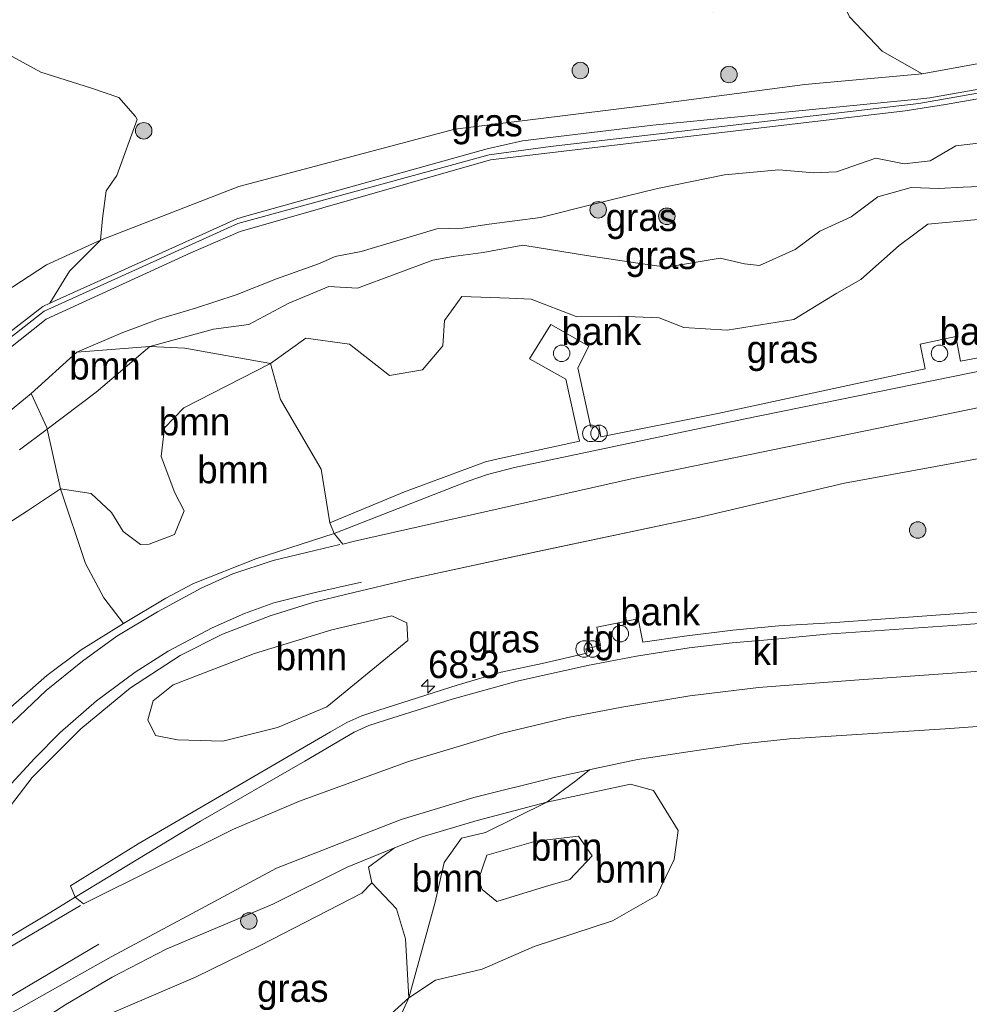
# Model space of a CAD drawing. Header units: millimetres. Extents: x 180000 to 190000, y 466229 to 468626.
# Tile 22 of 202: x 180483 to 180569, y 467806 to 467896. Entities that reach past the tile are written whole.
import ezdxf
from ezdxf.enums import TextEntityAlignment as Align

# ---------------------------------------------------------------- set-up
doc = ezdxf.new("R2010")
doc.units = ezdxf.units.MM
for name, color, linetype, lineweight in [('af-bs-rasterhekwerk', 8, 'hekwerk', 18), ('as-bs-kilometr', 13, 'Continuous', 18), ('bp-b5-bomenstruiken', 93, 'Continuous', 18), ('bp-b5-boom', 93, 'Continuous', 18), ('bp-b5-bos', 93, 'Continuous', 18), ('bp-b5-grasland', 93, 'Continuous', 18), ('bp-bs-boom', 93, 'Continuous', 18), ('gw-bs-kruinlijn', 93, 'Continuous', 18), ('gw-bs-teenlijn', 93, 'Continuous', 18), ('mk-bs-streep 0.15', 8, 'Continuous', 18), ('og-bs-inrichtingselement', 253, 'Continuous', 18), ('vh-b5-verh_soort', 8, 'Continuous', 18)]:
    doc.layers.add(name, color=color, linetype=linetype, lineweight=lineweight)
doc.styles.add('rtw_iso', font='iso-rtw.shx')
doc.linetypes.add('hekwerk', pattern='A,7,-1.5,[1,RTW.shx,S=0.75,R=0,X=0,Y=0],-1.5', length=10)

# ---------------------------------------------------------------- blocks, each defined once
blk = doc.blocks.new('dtbattr-r')
at = {"style": 'rtw_iso'}
blk.add_attdef('TAG', text='', height=2.5, dxfattribs=at).set_placement((0, 0), align=Align.MIDDLE_CENTER)
blk = doc.blocks.new('d33az_ACAD_1_FMEBLOCK55')
at = {"layer": 'bp-b5-grasland'}
for points in [[(25.353, 5.043, 29.664), (3.261, 3.464, 29.573), (-1.443, 3.174, 29.573), (-5.627, 2.796, 29.56), (-10.028, 2.243, 29.552), (-13.807, 1.694, 29.552), (-14.23, 3.822, 29.552), (-18.004, 3.051, 29.552), (-17.662, 1.397, 29.618), (-18.993, 1.09, 29.552), (-18.914, 0.684, 29.523), (-22.958, -0.236, 29.548), (-26.695, -1.034, 29.548), (-30.7, -2.208, 29.54), (-37.798, -4.492, 29.54), (-39.37, -5.012, 29.54), (-40.728, -5.623, 29.54), (-42.219, -6.453, 29.531), (-50.259, -11.148, 29.486), (-59.702, -16.646, 29.42), (-65.842, -20.475, 29.341), (-65.416, -21.487, 29.341), (-68.028, -23.109, 29.299), (-79.226, -29.778, 29.263)], [(-74.077, -16.79, 28.967), (-69.344, -10.618, 29.005), (-64.921, -6.176, 29.027), (-60.381, -2.475, 29.043), (-55.864, 0.484, 29.115), (-52.039, 2.414, 29.117), (-47.691, 4.08, 29.117), (-43.715, 5.342, 29.113), (-40.717, 6.062, 29.115), (-34.875, 7.452, 29.117), (-23.371, 9.93, 29.153), (-8.739, 13.032, 29.193), (4.531, 16.153, 29.241), (17.099, 18.45, 29.241)]]:
    blk.add_polyline3d(points, dxfattribs=at)
blk.add_polyline3d([(-56.103, -7.203, 29.32), (-52.006, -7.316, 29.32), (-47.022, -6.061, 29.32), (-42.535, -4.184, 29.316), (-35.171, 1.849, 29.378), (-35.261, 3.458, 29.374), (-36.616, 4.094, 29.374), (-42.083, 2.802, 29.37), (-49.112, 0.668, 29.349), (-56.506, -2.196, 29.341), (-58.326, -3.634, 29.32), (-58.822, -5.358, 29.32), (-58.129, -6.785, 29.32)], close=True, dxfattribs=at)
blk = doc.blocks.new('d33az_ACAD_1_FMEBLOCK56')
at = {"layer": 'bp-b5-boom'}
blk.add_polyline3d([(-91.68, -19.578, 29.407), (-89.86, -15.622, 29.407), (-87.433, -14.005, 28.936), (-83.189, -13.003, 28.984), (-78.465, -10.935, 29.07), (-71.339, -8.609, 29.236), (-67.298, -6.3, 29.306), (-65.73, -3.039, 29.364), (-65.356, -0.402, 29.248), (-67.601, 3.235, 29.236), (-69.698, 3.832, 29.224), (-77.324, 2.179, 29.345), (-74.67, 4.124, 29.262), (-73.432, 5.124, 29.142), (-73.063, 5.205, 29.145), (-69.06, 6.065, 29.174), (-64.49, 6.753, 29.17), (-59.534, 7.475, 29.192), (-55.25, 7.933, 29.256), (-41.107, 8.839, 29.284), (-14.656, 10.758, 29.28)], dxfattribs=at)
blk = doc.blocks.new('d33az_ACAD_1_FMEBLOCK113')
at = {"layer": 'bp-b5-grasland'}
for points in [[(-15.418, 23.88, 28.73), (-7.691, 20.265, 28.836), (-4.584, 18.651, 28.808), (1.598, 14.45, 28.74), (9.886, 9.149, 28.738), (21.559, 2.228, 28.674), (33.829, -3.792, 28.87), (36.415, -4.564, 28.888), (40.47, -5.454, 28.954), (48.279, -5.002, 29.026), (52.311, -4.86, 29.088), (52.827, -5.908, 29.436), (55.789, -9.026, 29.436), (59.427, -11.085, 29.328), (48.777, -12.066, 28.866), (34.803, -13.914, 28.924), (16.943, -16.112, 28.836), (-2.705, -21.329, 28.706), (-15.287, -26.208, 28.914), (-15.108, -24.252, 28.918), (-14.757, -21.73, 28.918), (-13.786, -20.342, 28.918), (-11.949, -15.23, 28.906), (-12.096, -14.963, 28.885), (-13.62, -13.254, 28.885), (-16.195, -12.36, 28.856), (-20.698, -10.928, 28.831), (-25.339, -8.428, 28.927), (-31.333, -5.759, 29.121), (-36.42, -2.708, 29.163), (-46.343, 0.485, 29.312), (-49.048, 2.322, 29.348), (-53.251, 4.018, 29.158), (-56.465, 4.833, 29.204), (-58.604, 8.371, 29.114), (-59.427, 11.748, 29.341), (-52.194, 14.276, 28.809), (-30.835, 22.132, 28.827), (-19.857, 26.208, 28.786)], [(-30.732, 3.371, 29.299), (-28.626, 2.27, 29.191), (-26.463, 2.283, 29.123), (-24.583, 2.344, 29.085), (-23.329, 1.987, 29.033), (-20.018, 2.178, 28.959), (-16.842, 3.086, 28.959), (-15.964, 4.259, 28.783), (-14.143, 6.777, 28.779), (-13.181, 8.147, 28.785), (-12.556, 10.502, 28.829), (-12.527, 13.134, 28.803), (-12.844, 16.954, 28.771), (-14.231, 18.766, 28.733), (-16.108, 20.318, 28.679), (-20.612, 21.279, 28.637), (-23.972, 20.663, 28.737), (-26.755, 19.448, 28.857), (-29.981, 17.518, 28.893), (-33.369, 14.412, 28.933), (-33.75, 11.382, 28.967), (-33.115, 7.586, 29.211), (-31.956, 5.463, 29.283)]]:
    blk.add_polyline3d(points, close=True, dxfattribs=at)
blk = doc.blocks.new('d33az_ACAD_1_FMEBLOCK137')
at = {"layer": 'bp-b5-boom'}
for points in [[(12.252, 5.494, 29.248), (11.878, 2.856, 29.364), (10.31, -0.405, 29.306), (6.269, -2.713, 29.236), (-0.857, -5.039, 29.07), (-5.581, -7.107, 28.984), (-9.825, -8.11, 28.936), (-12.252, -9.727, 29.407), (-9.864, -1.022, 29.407), (-9.045, 2.578, 29.407), (-7.449, 4.802, 29.411), (-5.27, 5.328, 29.411), (0.284, 8.074, 29.345), (7.91, 9.727, 29.224), (10.007, 9.13, 29.236)], [(-5.579, 0.139, 30.467), (-4.255, -0.969, 30.517), (0.162, 0.407, 30.515), (2.388, 1.051, 30.461), (4.403, 3.207, 30.397), (3.162, 4.973, 30.443), (-0.709, 4.533, 30.487), (-5.162, 3.244, 30.481), (-5.896, 1.149, 30.467), (-5.846, 0.973, 30.467)]]:
    blk.add_polyline3d(points, close=True, dxfattribs=at)
blk = doc.blocks.new('dtb')
blk.add_circle((0, 0), 0.75)
blk = doc.blocks.new('dtbattr')
at = {"style": 'rtw_iso'}
blk.add_attdef('TAG', (0.591, 0.868), '', height=2.5, dxfattribs=at)
blk = doc.blocks.new('boom')
blk.add_hatch(color=256).paths.add_polyline_path([(-0.75, 0, 1), (0.75, 0, 1)])
blk.add_circle((0, 0), 0.75)
blk = doc.blocks.new('prullenbak')
for centre in [(-0.375, 0), (0.375, 0)]:
    blk.add_circle(centre, 0.75)
blk = doc.blocks.new('hecto')
for p, q in [((0, 0.625), (-0.625, 0)), ((0, -0.625), (0, 0.625)), ((-0.625, 0), (0.625, 0)), ((0.625, 0), (0, -0.625))]:
    blk.add_line(p, q)

msp = doc.modelspace()

# ---------------------------------------------------------------- linework, layer by layer
at = {"layer": 'af-bs-rasterhekwerk'}
msp.add_polyline3d([(180600.349, 467894.399, 29.208), (180593.975, 467893.301, 28.714), (180564.528, 467888.129, 28.33), (180531.04, 467884.195, 28.318), (180525.463, 467883.467, 28.204), (180502.591, 467877.196, 27.972), (180485.004, 467869.235, 27.928), (180464.559, 467853.273, 27.866), (180455.221, 467845.901, 27.924), (180429.97, 467823.802, 27.774)], dxfattribs=at)
at = {"layer": 'bp-b5-bomenstruiken'}
msp.add_polyline3d([(180584.494, 467899.89, 29.392), (180580.539, 467896.718, 29.338), (180578.803, 467893.361, 29.326), (180564.821, 467890.821, 29.328), (180561.183, 467892.88, 29.436), (180558.221, 467895.998, 29.436), (180557.705, 467897.045, 29.088), (180561.553, 467897.044, 29.098), (180565.218, 467897.037, 29.126), (180572.091, 467897.874, 29.172), (180580.682, 467899.231, 29.208), (180585.143, 467900.915, 29.15)], close=True, dxfattribs=at)
msp.add_polyline3d([(180428.619, 467825.827, 28.44), (180446.173, 467841.709, 28.708), (180456.972, 467851.243, 28.588), (180468.475, 467860.102, 28.648), (180476.865, 467867.049, 28.766), (180481.355, 467870.926, 28.714), (180485.223, 467873.462, 28.764), (180490.107, 467875.697, 28.914), (180487.298, 467872.864, 28.428), (180485.513, 467869.975, 27.996), (180484.869, 467869.667, 27.978), (180461.692, 467851.714, 27.96), (180454.818, 467846.431, 28.098), (180428.692, 467823.435, 27.894)], dxfattribs=at)
at = {"layer": 'bp-b5-boom'}
for points in [[(180489.733, 467861.877, 29.158), (180485.263, 467858.518, 29.202), (180485.235, 467858.645, 29.206), (180483.806, 467861.764, 29.184), (180487.969, 467865.521, 29.262), (180494.596, 467866.02, 29.21)], [(180494.546, 467848.058, 29.418), (180493.767, 467848.029, 29.418), (180492.186, 467849.195, 29.136), (180491.112, 467850.918, 29.048), (180489.275, 467852.66, 29.026), (180486.469, 467853.077, 29.022), (180485.263, 467858.518, 29.202), (180489.733, 467861.877, 29.158), (180494.596, 467866.02, 29.21), (180497.79, 467865.888, 29.076), (180505.567, 467864.469, 28.836), (180497.689, 467860.458, 28.778), (180495.943, 467858.643, 28.818), (180495.637, 467856.015, 28.928), (180496.888, 467852.707, 29.048), (180497.716, 467851.084, 29.138), (180496.85, 467848.946, 29.374)], [(180511.351, 467849.025, 29.432), (180504.24, 467846.726, 29.241), (180498.578, 467844.463, 29.245), (180496.066, 467843.129, 29.271), (180492.205, 467840.848, 29.263), (180490.424, 467843.185, 29.204), (180488.744, 467846.288, 29.046), (180486.469, 467853.077, 29.022), (180489.275, 467852.66, 29.026), (180491.112, 467850.918, 29.048), (180492.186, 467849.195, 29.136), (180493.767, 467848.029, 29.418), (180494.546, 467848.058, 29.418), (180496.85, 467848.946, 29.374), (180497.716, 467851.084, 29.138), (180496.888, 467852.707, 29.048), (180495.637, 467856.015, 28.928), (180495.943, 467858.643, 28.818), (180497.689, 467860.458, 28.778), (180505.567, 467864.469, 28.836), (180506.482, 467861.197, 28.954), (180510.181, 467854.882, 29.14), (180510.965, 467849.982, 29.44)], [(180506.216, 467831.389, 29.32), (180501.232, 467830.134, 29.32), (180497.134, 467830.247, 29.32), (180495.108, 467830.665, 29.32), (180494.415, 467832.092, 29.32), (180494.912, 467833.816, 29.32), (180496.732, 467835.254, 29.341), (180504.126, 467838.118, 29.349), (180511.154, 467840.252, 29.37), (180516.622, 467841.544, 29.374), (180517.977, 467840.908, 29.374), (180518.066, 467839.299, 29.378), (180510.702, 467833.266, 29.316)], [(180520.54, 467815.496, 29.407), (180518.152, 467806.791, 29.407), (180517.853, 467812.177, 28.888), (180517.019, 467814.881, 28.862), (180514.785, 467817.252, 28.93), (180514.495, 467818.682, 29.036), (180516.85, 467820.429, 29.082), (180519.363, 467821.436, 29.111), (180524.359, 467822.919, 29.203), (180530.688, 467824.592, 29.345), (180525.134, 467821.846, 29.411), (180522.955, 467821.32, 29.411), (180521.359, 467819.096, 29.407)], [(180530.566, 467816.925, 30.515), (180526.149, 467815.549, 30.517), (180524.825, 467816.657, 30.467), (180524.558, 467817.491, 30.467), (180524.508, 467817.667, 30.467), (180525.242, 467819.762, 30.481), (180529.695, 467821.051, 30.487), (180533.566, 467821.491, 30.443), (180534.807, 467819.725, 30.397), (180532.792, 467817.569, 30.461)]]:
    msp.add_polyline3d(points, close=True, dxfattribs=at)
at = {"layer": 'bp-b5-bos'}
msp.add_polyline3d([(180480.055, 467893.478, 28.927), (180484.696, 467890.978, 28.831), (180489.199, 467889.545, 28.856), (180491.774, 467888.651, 28.885), (180493.298, 467886.942, 28.885), (180493.445, 467886.676, 28.906), (180491.608, 467881.563, 28.918), (180490.637, 467880.176, 28.918), (180490.286, 467877.653, 28.918), (180490.107, 467875.697, 28.914), (180485.223, 467873.462, 28.764), (180481.355, 467870.926, 28.714)], dxfattribs=at)
at = {"layer": 'bp-b5-grasland'}
for points in [[(180428.692, 467823.435, 27.894), (180454.818, 467846.431, 28.098), (180461.692, 467851.714, 27.96), (180484.869, 467869.667, 27.978), (180485.513, 467869.975, 27.996), (180502.523, 467877.639, 28.008), (180503.203, 467877.86, 27.926), (180525.265, 467884.005, 28.276), (180528.496, 467884.714, 28.352), (180540.343, 467886.163, 28.49), (180564.444, 467888.523, 28.45), (180565.531, 467888.646, 28.428), (180587.17, 467892.467, 28.796), (180600.251, 467895.029, 28.958), (180600.349, 467894.399, 29.208), (180593.975, 467893.301, 28.714), (180564.528, 467888.129, 28.33), (180531.04, 467884.195, 28.318), (180525.463, 467883.467, 28.204), (180502.591, 467877.196, 27.972), (180485.004, 467869.235, 27.928), (180464.559, 467853.273, 27.866), (180455.221, 467845.901, 27.924), (180429.97, 467823.802, 27.774)], [(180429.97, 467823.802, 27.774), (180455.221, 467845.901, 27.924), (180464.559, 467853.273, 27.866), (180485.004, 467869.235, 27.928), (180502.591, 467877.196, 27.972), (180525.463, 467883.467, 28.204), (180531.04, 467884.195, 28.318), (180564.528, 467888.129, 28.33), (180593.975, 467893.301, 28.714)], [(180587.17, 467892.467, 28.796), (180565.531, 467888.646, 28.428), (180564.444, 467888.523, 28.45), (180540.343, 467886.163, 28.49), (180528.496, 467884.714, 28.352), (180525.265, 467884.005, 28.276), (180503.203, 467877.86, 27.926), (180502.523, 467877.639, 28.008), (180485.513, 467869.975, 27.996), (180487.298, 467872.864, 28.428), (180490.107, 467875.697, 28.914), (180502.689, 467880.577, 28.706), (180522.337, 467885.794, 28.836), (180540.197, 467887.992, 28.924), (180554.171, 467889.84, 28.866), (180564.821, 467890.821, 29.328), (180578.803, 467893.361, 29.326)], [(180417.782, 467812.232, 27.822), (180433.757, 467826.417, 27.888), (180445.137, 467836.064, 28.086), (180455.359, 467845.163, 28.02), (180469.352, 467856.091, 28), (180477.9, 467862.764, 28.064), (180485.184, 467868.525, 28.074), (180498.328, 467874.53, 28.088), (180502.819, 467876.472, 28.108), (180525.581, 467883.001, 28.318), (180563.274, 467887.451, 28.53), (180566.963, 467888.023, 28.53), (180591.921, 467892.43, 28.94)], [(180591.921, 467892.43, 28.94), (180566.963, 467888.023, 28.53), (180563.274, 467887.451, 28.53), (180525.581, 467883.001, 28.318), (180502.819, 467876.472, 28.108), (180498.328, 467874.53, 28.088), (180485.184, 467868.525, 28.074), (180477.9, 467862.764, 28.064), (180469.352, 467856.091, 28), (180455.359, 467845.163, 28.02), (180445.137, 467836.064, 28.086), (180433.757, 467826.417, 27.888), (180417.782, 467812.232, 27.822)], [(180572.726, 467884.835, 30.024), (180567.883, 467884.268, 29.792), (180565.562, 467882.894, 29.548), (180563.205, 467882.643, 29.534), (180560.617, 467883.139, 29.712), (180557.029, 467881.914, 29.83), (180554.973, 467881.801, 29.846), (180551.794, 467882.091, 29.924), (180546.864, 467881.648, 29.848), (180540.771, 467880.379, 29.696), (180535.063, 467879.009, 29.828), (180530.119, 467877.757, 29.748), (180525.445, 467877.146, 29.61), (180523.057, 467876.798, 29.486), (180520.694, 467876.731, 29.578), (180517.374, 467875.709, 29.68), (180513.807, 467874.648, 29.772), (180511.455, 467874.213, 29.504), (180510.033, 467873.578, 29.326), (180506.125, 467872.188, 29.522), (180502.459, 467870.72, 29.432), (180498.752, 467869.522, 29.342), (180495.47, 467868.551, 29.212), (180492.14, 467867.297, 29.204), (180487.969, 467865.521, 29.262), (180483.806, 467861.764, 29.184), (180480.679, 467859.204, 29.236)], [(180572.384, 467880.658, 29.832), (180568.56, 467880.502, 29.772), (180566.343, 467880.388, 29.726), (180563.818, 467880.479, 29.69), (180560.792, 467879.641, 30.054), (180558.357, 467877.811, 30.164), (180555.517, 467876.518, 30.346), (180553.286, 467874.858, 30.582), (180550.036, 467873.386, 30.68), (180548.675, 467873.543, 30.484), (180546.454, 467874.05, 30.324), (180541.579, 467873.247, 30.368), (180538.989, 467873.605, 30.31), (180534.318, 467874.308, 30.054), (180528.531, 467875.229, 29.754), (180524.9, 467874.574, 29.646), (180522.194, 467874.199, 29.546), (180520.33, 467873.887, 29.612), (180513.471, 467871.324, 29.538), (180510.89, 467871.476, 29.428), (180507.253, 467869.966, 29.424), (180503.59, 467868.039, 29.424), (180500.389, 467867.587, 29.386), (180494.596, 467866.02, 29.21), (180487.969, 467865.521, 29.262), (180492.14, 467867.297, 29.204), (180495.47, 467868.551, 29.212), (180498.752, 467869.522, 29.342), (180502.459, 467870.72, 29.432), (180506.125, 467872.188, 29.522), (180510.033, 467873.578, 29.326), (180511.455, 467874.213, 29.504), (180513.807, 467874.648, 29.772), (180517.374, 467875.709, 29.68), (180520.694, 467876.731, 29.578), (180523.057, 467876.798, 29.486), (180525.445, 467877.146, 29.61), (180530.119, 467877.757, 29.748), (180535.063, 467879.009, 29.828), (180540.771, 467880.379, 29.696), (180546.864, 467881.648, 29.848), (180551.794, 467882.091, 29.924), (180554.973, 467881.801, 29.846), (180557.029, 467881.914, 29.83), (180560.617, 467883.139, 29.712), (180563.205, 467882.643, 29.534), (180565.562, 467882.894, 29.548), (180567.883, 467884.268, 29.792), (180572.726, 467884.835, 30.024)], [(180569.908, 467877.572, 29.324), (180565.345, 467877.14, 29.346), (180562.741, 467875.214, 29.416), (180559.259, 467872.117, 29.496), (180557.056, 467870.875, 29.462), (180553.144, 467868.471, 29.504), (180547.096, 467867.508, 29.538), (180543.165, 467867.75, 29.536), (180540.906, 467868.644, 29.484), (180537.266, 467868.793, 29.402), (180533.377, 467868.765, 29.308), (180529.284, 467870.341, 29.23), (180527.29, 467870.423, 29.228), (180522.98, 467870.583, 29.064), (180521.41, 467868.38, 29.012), (180521.235, 467866.096, 29.008), (180519.388, 467863.896, 28.992), (180516.403, 467863.387, 28.974), (180512.758, 467866.23, 28.928), (180508.801, 467866.791, 28.862), (180505.567, 467864.469, 28.836), (180497.79, 467865.888, 29.076), (180494.596, 467866.02, 29.21), (180500.389, 467867.587, 29.386), (180503.59, 467868.039, 29.424), (180507.253, 467869.966, 29.424), (180510.89, 467871.476, 29.428), (180513.471, 467871.324, 29.538), (180520.33, 467873.887, 29.612), (180522.194, 467874.199, 29.546), (180524.9, 467874.574, 29.646), (180528.531, 467875.229, 29.754), (180534.318, 467874.308, 30.054), (180538.989, 467873.605, 30.31), (180541.579, 467873.247, 30.368), (180546.454, 467874.05, 30.324), (180548.675, 467873.543, 30.484), (180550.036, 467873.386, 30.68), (180553.286, 467874.858, 30.582), (180555.517, 467876.518, 30.346), (180558.357, 467877.811, 30.164), (180560.792, 467879.641, 30.054), (180563.818, 467880.479, 29.69), (180566.343, 467880.388, 29.726), (180568.56, 467880.502, 29.772), (180572.384, 467880.658, 29.832)], [(180582.027, 467867.259, 29.61), (180568.32, 467864.693, 29.614), (180567.889, 467866.925, 29.614), (180564.657, 467866.235, 29.614), (180565.109, 467863.981, 29.614), (180546.251, 467859.944, 29.61), (180535.597, 467857.825, 29.602), (180535.414, 467858.827, 29.602), (180534.687, 467858.678, 29.602), (180533.519, 467864.082, 29.453), (180534.523, 467866.058, 29.449), (180531.049, 467868.02, 29.333), (180529.129, 467864.901, 29.32), (180532.417, 467863.066, 29.395), (180533.669, 467857.418, 29.577), (180526.26, 467855.823, 29.531), (180525.118, 467855.534, 29.531), (180517.747, 467852.806, 29.473), (180510.965, 467849.982, 29.44), (180510.181, 467854.882, 29.14), (180506.482, 467861.197, 28.954), (180505.567, 467864.469, 28.836), (180508.801, 467866.791, 28.862), (180512.758, 467866.23, 28.928), (180516.403, 467863.387, 28.974), (180519.388, 467863.896, 28.992), (180521.235, 467866.096, 29.008), (180521.41, 467868.38, 29.012), (180522.98, 467870.583, 29.064), (180527.29, 467870.423, 29.228), (180529.284, 467870.341, 29.23), (180533.377, 467868.765, 29.308), (180537.266, 467868.793, 29.402), (180540.906, 467868.644, 29.484), (180543.165, 467867.75, 29.536), (180547.096, 467867.508, 29.538), (180553.144, 467868.471, 29.504), (180557.056, 467870.875, 29.462), (180559.259, 467872.117, 29.496), (180562.741, 467875.214, 29.416), (180565.345, 467877.14, 29.346), (180569.908, 467877.572, 29.324)], [(180480.679, 467859.204, 29.236), (180483.806, 467861.764, 29.184), (180485.235, 467858.645, 29.206), (180485.263, 467858.518, 29.202), (180482.739, 467856.621, 29.328)], [(180482.739, 467856.621, 29.328), (180485.263, 467858.518, 29.202), (180486.469, 467853.077, 29.022), (180483.482, 467851.092, 29.006), (180479.795, 467848.723, 28.958)], [(180479.795, 467848.723, 28.958), (180483.482, 467851.092, 29.006), (180486.469, 467853.077, 29.022), (180488.744, 467846.288, 29.046), (180490.424, 467843.185, 29.204), (180492.205, 467840.848, 29.263), (180488.364, 467838.431, 29.267), (180485.224, 467836.1, 29.267), (180481.943, 467833.194, 29.247)], [(180471.456, 467799.496, 29.248), (180491.075, 467810.537, 29.234), (180498.843, 467814.669, 29.156), (180506.114, 467818.586, 29.134), (180517.452, 467823.02, 29.108), (180524.076, 467825.017, 29.148), (180531.238, 467826.82, 29.118), (180534.58, 467827.538, 29.142), (180533.342, 467826.538, 29.262), (180530.688, 467824.592, 29.345), (180524.359, 467822.919, 29.203), (180519.363, 467821.436, 29.111), (180516.85, 467820.429, 29.082), (180512.537, 467818.678, 29.13), (180505.781, 467815.304, 29.05), (180496.095, 467811.222, 29.11), (180491.19, 467808.688, 29.106), (180486.97, 467806.191, 29.132)], [(180486.97, 467806.191, 29.132), (180491.19, 467808.688, 29.106), (180496.095, 467811.222, 29.11), (180505.781, 467815.304, 29.05), (180512.537, 467818.678, 29.13), (180516.85, 467820.429, 29.082), (180514.495, 467818.682, 29.036), (180514.785, 467817.252, 28.93), (180513.889, 467816.312, 28.599), (180504.629, 467811.559, 28.511), (180498.762, 467808.691, 28.481), (180491.116, 467805.41, 28.519)], [(180515.244, 467804.152, 28.655), (180518.152, 467806.791, 29.407), (180516.332, 467802.835, 29.407)]]:
    msp.add_polyline3d(points, dxfattribs=at)
msp.add_polyline3d([(180497.203, 467794.674, 28.681), (180493.189, 467794.122, 28.657), (180490.901, 467795.655, 28.613), (180483.719, 467796.96, 28.669), (180481.237, 467797.52, 28.651), (180480.321, 467799.566, 28.643), (180482.266, 467801.135, 28.645), (180486.972, 467803.615, 28.631), (180491.116, 467805.41, 28.519), (180498.762, 467808.691, 28.481), (180504.629, 467811.559, 28.511), (180513.889, 467816.312, 28.599), (180514.785, 467817.252, 28.93), (180517.019, 467814.881, 28.862), (180517.853, 467812.177, 28.888), (180518.152, 467806.791, 29.407), (180515.244, 467804.152, 28.655), (180509.878, 467799.542, 28.711), (180502.36, 467796.626, 28.715)], close=True, dxfattribs=at)
at = {"layer": 'gw-bs-kruinlijn'}
for points in [[(180578.803, 467893.361, 29.326), (180564.821, 467890.821, 29.328), (180554.171, 467889.84, 28.866), (180540.197, 467887.992, 28.924), (180522.337, 467885.794, 28.836), (180502.689, 467880.577, 28.706), (180490.107, 467875.697, 28.914), (180485.223, 467873.462, 28.764), (180481.355, 467870.926, 28.714), (180476.865, 467867.049, 28.766), (180468.475, 467860.102, 28.648), (180456.972, 467851.243, 28.588), (180446.173, 467841.709, 28.708), (180428.619, 467825.827, 28.44), (180415.795, 467814.643, 28.59), (180399.046, 467801.582, 28.07), (180394.025, 467796.978, 28.186), (180382.308, 467786.08, 28.264), (180369.738, 467775.788, 28.198), (180368.164, 467773.309, 28.1), (180350.433, 467760.05, 28.118)], [(180572.726, 467884.835, 30.024), (180567.883, 467884.268, 29.792), (180565.562, 467882.894, 29.548), (180563.205, 467882.643, 29.534), (180560.617, 467883.139, 29.712), (180557.029, 467881.914, 29.83), (180554.973, 467881.801, 29.846), (180551.794, 467882.091, 29.924), (180546.864, 467881.648, 29.848), (180540.771, 467880.379, 29.696), (180535.063, 467879.009, 29.828), (180530.119, 467877.757, 29.748), (180525.445, 467877.146, 29.61), (180523.057, 467876.798, 29.486), (180520.694, 467876.731, 29.578), (180517.374, 467875.709, 29.68), (180513.807, 467874.648, 29.772), (180511.455, 467874.213, 29.504), (180510.033, 467873.578, 29.326), (180506.125, 467872.188, 29.522), (180502.459, 467870.72, 29.432), (180498.752, 467869.522, 29.342), (180495.47, 467868.551, 29.212), (180492.14, 467867.297, 29.204), (180487.969, 467865.521, 29.262), (180483.806, 467861.764, 29.184), (180480.679, 467859.204, 29.236)], [(180572.384, 467880.658, 29.832), (180568.56, 467880.502, 29.772), (180566.343, 467880.388, 29.726), (180563.818, 467880.479, 29.69), (180560.792, 467879.641, 30.054), (180558.357, 467877.811, 30.164), (180555.517, 467876.518, 30.346), (180553.286, 467874.858, 30.582), (180550.036, 467873.386, 30.68), (180548.675, 467873.543, 30.484), (180546.454, 467874.05, 30.324), (180541.579, 467873.247, 30.368), (180538.989, 467873.605, 30.31), (180534.318, 467874.308, 30.054), (180528.531, 467875.229, 29.754), (180524.9, 467874.574, 29.646), (180522.194, 467874.199, 29.546), (180520.33, 467873.887, 29.612), (180513.471, 467871.324, 29.538), (180510.89, 467871.476, 29.428), (180507.253, 467869.966, 29.424), (180503.59, 467868.039, 29.424), (180500.389, 467867.587, 29.386), (180494.596, 467866.02, 29.21), (180489.733, 467861.877, 29.158), (180485.263, 467858.518, 29.202), (180482.739, 467856.621, 29.328)], [(180533.566, 467821.491, 30.443), (180529.695, 467821.051, 30.487), (180525.242, 467819.762, 30.481), (180524.508, 467817.667, 30.467), (180524.558, 467817.491, 30.467), (180524.825, 467816.657, 30.467), (180526.149, 467815.549, 30.517), (180530.566, 467816.925, 30.515), (180532.792, 467817.569, 30.461), (180534.807, 467819.725, 30.397), (180533.566, 467821.491, 30.443)], [(180520.621, 467796.679, 29.453), (180511.238, 467793.185, 29.184), (180505.652, 467791.028, 29.254), (180500.69, 467789.015, 29.244), (180495.797, 467787.588, 29.218), (180490.612, 467788.051, 29.21), (180486.85, 467790.325, 29.198), (180482.552, 467792.791, 29.16), (180478.587, 467794.295, 29.148), (180475.227, 467794.718, 29.082), (180474.724, 467797.819, 29.136), (180477.615, 467799.972, 29.13), (180480.954, 467802.355, 29.146), (180486.97, 467806.191, 29.132), (180491.19, 467808.688, 29.106), (180496.095, 467811.222, 29.11), (180505.781, 467815.304, 29.05), (180512.537, 467818.678, 29.13), (180516.85, 467820.429, 29.082)]]:
    msp.add_polyline3d(points, dxfattribs=at)
at = {"layer": 'gw-bs-teenlijn'}
for points in [[(180600.349, 467894.399, 29.208), (180600.251, 467895.029, 28.958), (180587.17, 467892.467, 28.796), (180565.531, 467888.646, 28.428), (180564.444, 467888.523, 28.45), (180540.343, 467886.163, 28.49), (180528.496, 467884.714, 28.352), (180525.265, 467884.005, 28.276), (180503.203, 467877.86, 27.926), (180502.523, 467877.639, 28.008), (180485.513, 467869.975, 27.996), (180484.869, 467869.667, 27.978), (180461.692, 467851.714, 27.96), (180454.818, 467846.431, 28.098), (180428.692, 467823.435, 27.894), (180395.906, 467794.958, 27.496), (180364.134, 467767.077, 27.626), (180353.179, 467759.73, 27.774)], [(180600.367, 467894.271, 28.858), (180600.411, 467894.14, 28.858), (180600.112, 467893.839, 28.858), (180591.921, 467892.43, 28.94), (180566.963, 467888.023, 28.53), (180563.274, 467887.451, 28.53), (180525.581, 467883.001, 28.318), (180502.819, 467876.472, 28.108), (180498.328, 467874.53, 28.088), (180485.184, 467868.525, 28.074), (180477.9, 467862.764, 28.064), (180469.352, 467856.091, 28), (180455.359, 467845.163, 28.02), (180445.137, 467836.064, 28.086), (180433.757, 467826.417, 27.888), (180417.782, 467812.232, 27.822), (180395.612, 467792.984, 27.558), (180380.796, 467779.947, 27.63), (180367.229, 467767.91, 27.592), (180363.343, 467765.187, 27.614), (180348.403, 467755.171, 27.762), (180348.053, 467755.348, 27.76)], [(180569.908, 467877.572, 29.324), (180565.345, 467877.14, 29.346), (180562.741, 467875.214, 29.416), (180559.259, 467872.117, 29.496), (180557.056, 467870.875, 29.462), (180553.144, 467868.471, 29.504), (180547.096, 467867.508, 29.538), (180543.165, 467867.75, 29.536), (180540.906, 467868.644, 29.484), (180537.266, 467868.793, 29.402), (180533.377, 467868.765, 29.308), (180529.284, 467870.341, 29.23), (180527.29, 467870.423, 29.228), (180522.98, 467870.583, 29.064), (180521.41, 467868.38, 29.012), (180521.235, 467866.096, 29.008), (180519.388, 467863.896, 28.992), (180516.403, 467863.387, 28.974), (180512.758, 467866.23, 28.928), (180508.801, 467866.791, 28.862), (180505.567, 467864.469, 28.836), (180497.689, 467860.458, 28.778), (180495.943, 467858.643, 28.818), (180495.637, 467856.015, 28.928), (180496.888, 467852.707, 29.048), (180497.716, 467851.084, 29.138), (180496.85, 467848.946, 29.374), (180494.546, 467848.058, 29.418), (180493.767, 467848.029, 29.418), (180492.186, 467849.195, 29.136)], [(180433.318, 467808.42, 28.534), (180436.532, 467808.343, 28.522), (180441.175, 467810.493, 28.606), (180442.858, 467812.712, 28.658), (180443.253, 467815.953, 28.626), (180442.805, 467819.132, 28.61), (180443.222, 467821.639, 28.536), (180446.448, 467823.568, 28.486), (180448.185, 467824.253, 28.466), (180451.905, 467824.922, 28.47), (180456.21, 467828.057, 28.54), (180458.955, 467831.893, 28.552), (180462.313, 467834.603, 28.61), (180464.536, 467836.607, 28.594), (180466.224, 467838.942, 28.53), (180468.756, 467841.479, 28.652), (180472.842, 467844.394, 28.648), (180475.11, 467846.105, 28.756), (180479.795, 467848.723, 28.958), (180483.482, 467851.092, 29.006), (180486.469, 467853.077, 29.022), (180489.275, 467852.66, 29.026)], [(180489.275, 467852.66, 29.026), (180491.112, 467850.918, 29.048), (180492.186, 467849.195, 29.136)], [(180519.363, 467821.436, 29.111), (180524.359, 467822.919, 29.203), (180530.688, 467824.592, 29.345), (180538.314, 467826.245, 29.224), (180540.411, 467825.648, 29.236), (180542.656, 467822.012, 29.248), (180542.282, 467819.374, 29.364), (180540.714, 467816.113, 29.306), (180536.673, 467813.805, 29.236), (180529.547, 467811.479, 29.07), (180524.823, 467809.411, 28.984), (180520.579, 467808.408, 28.936)], [(180516.85, 467820.429, 29.082), (180519.363, 467821.436, 29.111)], [(180514.785, 467817.252, 28.93), (180514.495, 467818.682, 29.036), (180516.85, 467820.429, 29.082)], [(180514.785, 467817.252, 28.93), (180513.889, 467816.312, 28.599), (180504.629, 467811.559, 28.511), (180498.762, 467808.691, 28.481), (180491.116, 467805.41, 28.519), (180486.972, 467803.615, 28.631), (180482.266, 467801.135, 28.645), (180480.321, 467799.566, 28.643), (180481.237, 467797.52, 28.651), (180483.719, 467796.96, 28.669), (180490.901, 467795.655, 28.613), (180493.189, 467794.122, 28.657), (180497.203, 467794.674, 28.681), (180502.36, 467796.626, 28.715), (180509.878, 467799.542, 28.711), (180515.244, 467804.152, 28.655), (180518.152, 467806.791, 29.407), (180520.579, 467808.408, 28.936)], [(180517.853, 467812.177, 28.888), (180517.019, 467814.881, 28.862), (180514.785, 467817.252, 28.93)], [(180518.152, 467806.791, 29.407), (180517.853, 467812.177, 28.888)]]:
    msp.add_polyline3d(points, dxfattribs=at)
at = {"layer": 'mk-bs-streep 0.15'}
for points in [[(180511.891, 467848.033, 29.246), (180505.807, 467846.558, 29.25), (180502.148, 467845.345, 29.23), (180499.285, 467844.047, 29.242), (180495.309, 467841.91, 29.244), (180491.601, 467839.674, 29.242), (180488.473, 467837.415, 29.256), (180485.176, 467834.76, 29.242), (180481.525, 467831.267, 29.256), (180478.322, 467827.567, 29.254), (180476.046, 467824.564, 29.242), (180473.687, 467821.064, 29.242)], [(180513.848, 467844.591, 29.18), (180509.503, 467843.64, 29.178), (180505.892, 467842.71, 29.172), (180503.205, 467841.763, 29.156), (180500.279, 467840.433, 29.15), (180496.276, 467838.314, 29.134), (180493.276, 467836.419, 29.104), (180489.744, 467833.797, 29.082), (180486.455, 467830.937, 29.078), (180484.105, 467828.567, 29.084), (180481.665, 467825.884, 29.09), (180479.429, 467823.072, 29.102), (180476.791, 467819.137, 29.122), (180474.578, 467815.292, 29.13), (180471.92, 467810.155, 29.194), (180469.832, 467806.537, 29.256), (180468.54, 467804.77, 29.26), (180467.32, 467803.428, 29.282), (180466.602, 467802.855, 29.27)], [(180466.428, 467802.345, 29.266), (180473.605, 467806.57, 29.3), (180488.302, 467815.188, 29.304)], [(180489.955, 467811.667, 29.28), (180474.632, 467802.628, 29.292), (180459.571, 467793.838, 29.31), (180451.342, 467788.966, 29.31), (180440.019, 467782.208, 29.332), (180422.67, 467771.979, 29.398), (180406.822, 467763.206, 29.472), (180397.885, 467758.892, 29.56), (180387.264, 467754.293, 29.606), (180377.369, 467750.36, 29.622), (180363.818, 467745.491, 29.61), (180356.423, 467743.259, 29.586), (180351.744, 467741.934, 29.576), (180346.066, 467740.522, 29.544), (180338.755, 467738.788, 29.55), (180334.68, 467737.878, 29.548), (180321.27, 467734.92, 29.466)]]:
    msp.add_polyline3d(points, dxfattribs=at)
at = {"layer": 'vh-b5-verh_soort'}
msp.add_polyline3d([(180513.207, 467848.323, 29.25), (180512.142, 467848.065, 29.238), (180511.351, 467849.025, 29.432), (180523.547, 467853.793, 29.428), (180525.307, 467854.385, 29.428), (180527.771, 467855.024, 29.428), (180548.584, 467859.428, 29.461), (180576.298, 467865.056, 29.527), (180592.223, 467868.164, 29.598), (180608.449, 467871.165, 29.577), (180625.883, 467874.374, 29.482), (180637.746, 467876.47, 29.573), (180650.584, 467878.613, 29.643), (180665.878, 467881.169, 29.664), (180678.567, 467883.193, 29.647), (180684.943, 467884.235, 29.668), (180685.535, 467884.323, 29.673), (180686.163, 467881.105, 29.508), (180654.085, 467875.962, 29.46), (180626.157, 467871.095, 29.452), (180597.882, 467865.943, 29.402), (180570.157, 467860.508, 29.378), (180538.385, 467853.984, 29.342)], close=True, dxfattribs=at)
for points in [[(180462.677, 467804.744, 29.201), (180465.579, 467809.203, 29.203), (180469.596, 467816.117, 29.261), (180471.696, 467819.807, 29.285), (180473.753, 467823.029, 29.265), (180475.672, 467825.954, 29.225), (180478.62, 467829.521, 29.249), (180481.943, 467833.194, 29.247), (180485.224, 467836.1, 29.267), (180488.364, 467838.431, 29.267), (180492.205, 467840.848, 29.263), (180496.066, 467843.129, 29.271), (180498.578, 467844.463, 29.245), (180504.24, 467846.726, 29.241), (180511.351, 467849.025, 29.432), (180512.142, 467848.065, 29.238), (180513.207, 467848.323, 29.25), (180538.385, 467853.984, 29.342), (180570.157, 467860.508, 29.378), (180597.882, 467865.943, 29.402), (180626.157, 467871.095, 29.452), (180654.085, 467875.962, 29.46)], [(180576.298, 467865.056, 29.527), (180548.584, 467859.428, 29.461), (180527.771, 467855.024, 29.428), (180525.307, 467854.385, 29.428), (180523.547, 467853.793, 29.428), (180511.351, 467849.025, 29.432), (180510.965, 467849.982, 29.44), (180517.747, 467852.806, 29.473), (180525.118, 467855.534, 29.531), (180526.26, 467855.823, 29.531), (180533.669, 467857.418, 29.577), (180532.417, 467863.066, 29.395), (180529.129, 467864.901, 29.32), (180531.049, 467868.02, 29.333), (180534.523, 467866.058, 29.449), (180533.519, 467864.082, 29.453), (180534.687, 467858.678, 29.602), (180535.414, 467858.827, 29.602), (180535.597, 467857.825, 29.602), (180546.251, 467859.944, 29.61), (180565.109, 467863.981, 29.614), (180564.657, 467866.235, 29.614), (180567.889, 467866.925, 29.614), (180568.32, 467864.693, 29.614), (180582.027, 467867.259, 29.61)], [(180570.337, 467855.9, 29.241), (180557.769, 467853.603, 29.241), (180544.499, 467850.482, 29.193), (180529.867, 467847.38, 29.153), (180518.363, 467844.902, 29.117), (180512.52, 467843.512, 29.115), (180509.522, 467842.792, 29.113), (180505.547, 467841.53, 29.117), (180501.198, 467839.864, 29.117), (180497.374, 467837.934, 29.115), (180492.857, 467834.975, 29.043), (180488.317, 467831.274, 29.027), (180483.893, 467826.832, 29.005), (180479.16, 467820.66, 28.967)], [(180658.954, 467842.186, 29.314), (180631.372, 467837.464, 29.284), (180625.921, 467836.664, 29.298), (180621.492, 467835.953, 29.348), (180611.479, 467834.858, 29.332), (180601.993, 467834.077, 29.32), (180594.885, 467833.71, 29.286), (180593.356, 467833.172, 29.28), (180566.905, 467831.253, 29.284), (180552.762, 467830.347, 29.256), (180548.478, 467829.889, 29.192), (180543.522, 467829.166, 29.17), (180538.952, 467828.479, 29.174), (180534.949, 467827.618, 29.145), (180534.58, 467827.538, 29.142), (180531.238, 467826.82, 29.118), (180524.076, 467825.017, 29.148), (180517.452, 467823.02, 29.108), (180506.114, 467818.586, 29.134), (180498.843, 467814.669, 29.156), (180491.075, 467810.537, 29.234), (180471.456, 467799.496, 29.248)], [(180587.986, 467842.229, 29.618), (180568.444, 467840.706, 29.618), (180556.139, 467839.864, 29.614), (180551.478, 467839.422, 29.614), (180547.558, 467839.081, 29.61), (180543.627, 467838.624, 29.56), (180538.853, 467837.872, 29.564), (180534.397, 467837.029, 29.564), (180527.994, 467835.597, 29.564), (180522.093, 467833.968, 29.498), (180516.696, 467832.251, 29.453), (180514.505, 467831.554, 29.42), (180513.169, 467830.956, 29.42), (180508.705, 467828.314, 29.42), (180499.225, 467822.872, 29.395), (180487.822, 467815.963, 29.341), (180487.396, 467816.975, 29.341), (180493.536, 467820.804, 29.42), (180502.979, 467826.302, 29.486), (180511.018, 467830.997, 29.531), (180512.509, 467831.827, 29.54), (180513.868, 467832.438, 29.54), (180515.439, 467832.958, 29.54), (180522.538, 467835.242, 29.54), (180526.542, 467836.416, 29.548), (180530.28, 467837.214, 29.548), (180534.323, 467838.134, 29.523), (180534.244, 467838.54, 29.552), (180535.576, 467838.847, 29.618), (180535.234, 467840.501, 29.552), (180539.007, 467841.272, 29.552), (180539.43, 467839.144, 29.552), (180543.21, 467839.693, 29.552), (180547.611, 467840.246, 29.56), (180551.795, 467840.624, 29.573), (180556.499, 467840.914, 29.573), (180578.59, 467842.493, 29.664)], [(180576.856, 467836.98, 29.441), (180558.67, 467835.7, 29.427), (180549.952, 467835.014, 29.417), (180543.689, 467834.248, 29.397), (180537.513, 467833.22, 29.395), (180532.611, 467832.297, 29.407), (180526.659, 467830.866, 29.385), (180518.119, 467828.295, 29.351), (180508.22, 467824.685, 29.337), (180502.21, 467822.139, 29.319), (180488.567, 467815.342, 29.297), (180487.822, 467815.963, 29.341), (180499.225, 467822.872, 29.395), (180508.705, 467828.314, 29.42), (180513.169, 467830.956, 29.42), (180514.505, 467831.554, 29.42), (180516.696, 467832.251, 29.453), (180522.093, 467833.968, 29.498), (180527.994, 467835.597, 29.564), (180534.397, 467837.029, 29.564), (180538.853, 467837.872, 29.564), (180543.627, 467838.624, 29.56), (180547.558, 467839.081, 29.61), (180551.478, 467839.422, 29.614), (180556.139, 467839.864, 29.614), (180568.444, 467840.706, 29.618), (180587.986, 467842.229, 29.618)], [(180474.012, 467807.672, 29.263), (180485.21, 467814.341, 29.299), (180487.822, 467815.963, 29.341), (180488.567, 467815.342, 29.297), (180502.21, 467822.139, 29.319), (180508.22, 467824.685, 29.337), (180518.119, 467828.295, 29.351), (180526.659, 467830.866, 29.385), (180532.611, 467832.297, 29.407), (180537.513, 467833.22, 29.395), (180543.689, 467834.248, 29.397), (180549.952, 467835.014, 29.417), (180558.67, 467835.7, 29.427), (180576.856, 467836.98, 29.441)]]:
    msp.add_polyline3d(points, dxfattribs=at)

# ---------------------------------------------------------------- block references
at = {"layer": 'as-bs-kilometr'}
ref = msp.add_blockref('dtbattr', (180519.895, 467835.129, 29.421), dxfattribs=at)
ref.add_attrib('TAG', '68.3', dxfattribs={"layer": '0', "height": 2.5, "style": 'rtw_iso'}).set_placement((180519.895, 467835.129, 29.421), align=Align.BOTTOM_LEFT)
msp.add_blockref('hecto', (180519.895, 467835.129, 29.421), dxfattribs=at)
at = {"layer": 'bp-b5-boom'}
ref = msp.add_blockref('dtbattr-r', (180487.279, 467862.269, 29.204), dxfattribs=at)
ref.add_attrib('TAG', 'bmn', dxfattribs={"layer": '0', "height": 2.5, "style": 'rtw_iso'}).set_placement((180487.279, 467862.269, 29.204), align=Align.BOTTOM_LEFT)
ref = msp.add_blockref('dtbattr-r', (180495.415, 467857.19, 29.096), dxfattribs=at)
ref.add_attrib('TAG', 'bmn', dxfattribs={"layer": '0', "height": 2.5, "style": 'rtw_iso'}).set_placement((180495.415, 467857.19, 29.096), align=Align.BOTTOM_LEFT)
ref = msp.add_blockref('dtbattr-r', (180498.91, 467852.838, 29.14), dxfattribs=at)
ref.add_attrib('TAG', 'bmn', dxfattribs={"layer": '0', "height": 2.5, "style": 'rtw_iso'}).set_placement((180498.91, 467852.838, 29.14), align=Align.BOTTOM_LEFT)
for name, p in [('d33az_ACAD_1_FMEBLOCK56', (180608.012, 467822.413)), ('d33az_ACAD_1_FMEBLOCK137', (180530.404, 467816.518))]:
    msp.add_blockref(name, p, dxfattribs=at)
ref = msp.add_blockref('dtbattr-r', (180506.042, 467835.839, 29.34), dxfattribs=at)
ref.add_attrib('TAG', 'bmn', dxfattribs={"layer": '0', "height": 2.5, "style": 'rtw_iso'}).set_placement((180506.042, 467835.839, 29.34), align=Align.BOTTOM_LEFT)
ref = msp.add_blockref('dtbattr-r', (180529.244, 467818.52, 30.47), dxfattribs=at)
ref.add_attrib('TAG', 'bmn', dxfattribs={"layer": '0', "height": 2.5, "style": 'rtw_iso'}).set_placement((180529.244, 467818.52, 30.47), align=Align.BOTTOM_LEFT)
ref = msp.add_blockref('dtbattr-r', (180535.084, 467816.518, 29.266), dxfattribs=at)
ref.add_attrib('TAG', 'bmn', dxfattribs={"layer": '0', "height": 2.5, "style": 'rtw_iso'}).set_placement((180535.084, 467816.518, 29.266), align=Align.BOTTOM_LEFT)
ref = msp.add_blockref('dtbattr-r', (180518.42, 467815.692, 29.192), dxfattribs=at)
ref.add_attrib('TAG', 'bmn', dxfattribs={"layer": '0', "height": 2.5, "style": 'rtw_iso'}).set_placement((180518.42, 467815.692, 29.192), align=Align.BOTTOM_LEFT)
at = {"layer": 'bp-b5-grasland'}
for name, p in [('d33az_ACAD_1_FMEBLOCK113', (180505.394, 467901.906)), ('d33az_ACAD_1_FMEBLOCK55', (180553.237, 467837.45))]:
    msp.add_blockref(name, p, dxfattribs=at)
ref = msp.add_blockref('dtbattr-r', (180522.016, 467884.386, 29.054), dxfattribs=at)
ref.add_attrib('TAG', 'gras', dxfattribs={"layer": '0', "height": 2.5, "style": 'rtw_iso'}).set_placement((180522.016, 467884.386, 29.054), align=Align.BOTTOM_LEFT)
ref = msp.add_blockref('dtbattr-r', (180536.053, 467875.775, 29.822), dxfattribs=at)
ref.add_attrib('TAG', 'gras', dxfattribs={"layer": '0', "height": 2.5, "style": 'rtw_iso'}).set_placement((180536.053, 467875.775, 29.822), align=Align.BOTTOM_LEFT)
ref = msp.add_blockref('dtbattr-r', (180537.82, 467872.324, 29.641), dxfattribs=at)
ref.add_attrib('TAG', 'gras', dxfattribs={"layer": '0', "height": 2.5, "style": 'rtw_iso'}).set_placement((180537.82, 467872.324, 29.641), align=Align.BOTTOM_LEFT)
ref = msp.add_blockref('dtbattr-r', (180548.87, 467863.777, 29.389), dxfattribs=at)
ref.add_attrib('TAG', 'gras', dxfattribs={"layer": '0', "height": 2.5, "style": 'rtw_iso'}).set_placement((180548.87, 467863.777, 29.389), align=Align.BOTTOM_LEFT)
ref = msp.add_blockref('dtbattr-r', (180523.563, 467837.45, 29.364), dxfattribs=at)
ref.add_attrib('TAG', 'gras', dxfattribs={"layer": '0', "height": 2.5, "style": 'rtw_iso'}).set_placement((180523.563, 467837.45, 29.364), align=Align.BOTTOM_LEFT)
ref = msp.add_blockref('dtbattr-r', (180504.348, 467805.687, 28.709), dxfattribs=at)
ref.add_attrib('TAG', 'gras', dxfattribs={"layer": '0', "height": 2.5, "style": 'rtw_iso'}).set_placement((180504.348, 467805.687, 28.709), align=Align.BOTTOM_LEFT)
at = {"layer": 'bp-bs-boom'}
for p in [(180533.748, 467891.117, 29.138), (180547.256, 467890.751, 29.055), (180494.05, 467885.637, 28.818), (180535.369, 467878.455, 30.616), (180541.61, 467877.867, 30.637), (180564.423, 467849.335, 29.316), (180503.609, 467813.792, 28.911)]:
    msp.add_blockref('boom', p, dxfattribs=at)
at = {"layer": 'og-bs-inrichtingselement'}
ref = msp.add_blockref('dtbattr', (180532.045, 467865.4, 29.374), dxfattribs=at)
ref.add_attrib('TAG', 'bank', dxfattribs={"layer": '0', "height": 2.5, "style": 'rtw_iso'}).set_placement((180532.045, 467865.4, 29.374), align=Align.BOTTOM_LEFT)
ref = msp.add_blockref('dtbattr', (180566.4, 467865.403, 29.622), dxfattribs=at)
ref.add_attrib('TAG', 'bank', dxfattribs={"layer": '0', "height": 2.5, "style": 'rtw_iso'}).set_placement((180566.4, 467865.403, 29.622), align=Align.BOTTOM_LEFT)
for name, p in [('dtb', (180532.045, 467865.4, 29.374)), ('dtb', (180566.4, 467865.403, 29.622)), ('prullenbak', (180535.072, 467858.123, 29.602)), ('dtb', (180537.388, 467839.91, 29.631)), ('prullenbak', (180534.463, 467838.526, 29.664))]:
    msp.add_blockref(name, p, dxfattribs=at)
ref = msp.add_blockref('dtbattr', (180537.388, 467839.91, 29.631), dxfattribs=at)
ref.add_attrib('TAG', 'bank', dxfattribs={"layer": '0', "height": 2.5, "style": 'rtw_iso'}).set_placement((180537.388, 467839.91, 29.631), align=Align.BOTTOM_LEFT)
at = {"layer": 'vh-b5-verh_soort'}
ref = msp.add_blockref('dtbattr-r', (180534.057, 467837.468, 29.577), dxfattribs=at)
ref.add_attrib('TAG', 'tgl', dxfattribs={"layer": '0', "height": 2.5, "style": 'rtw_iso'}).set_placement((180534.057, 467837.468, 29.577), align=Align.BOTTOM_LEFT)
ref = msp.add_blockref('dtbattr-r', (180549.404, 467836.326, 29.493), dxfattribs=at)
ref.add_attrib('TAG', 'kl', dxfattribs={"layer": '0', "height": 2.5, "style": 'rtw_iso'}).set_placement((180549.404, 467836.326, 29.493), align=Align.BOTTOM_LEFT)

doc.saveas('drawing.dxf')
